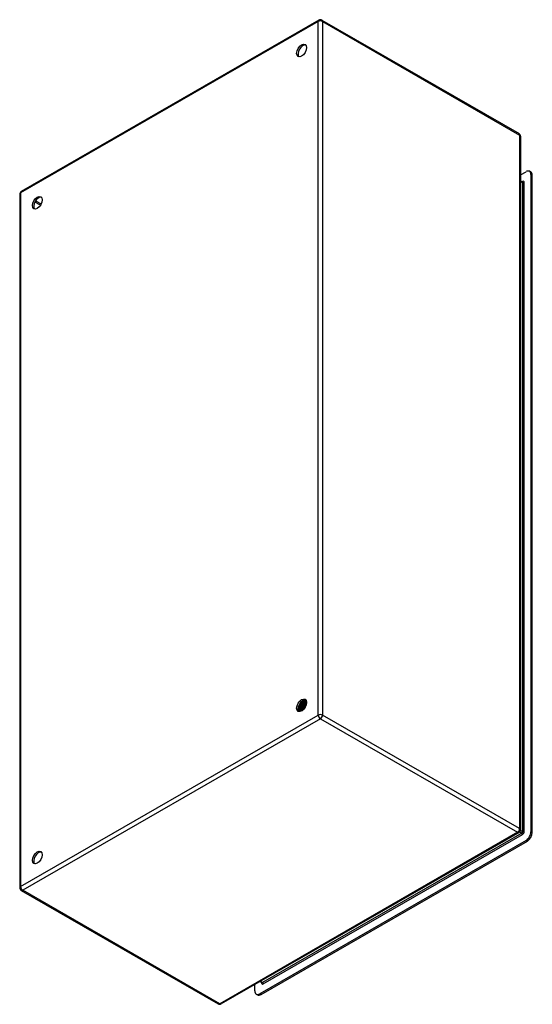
# Model space of a CAD drawing. Header units: inches. Extents: x 77.4 to 91.8, y 22.4 to 50.
import ezdxf

# ---------------------------------------------------------------- set-up
doc = ezdxf.new("R2010")
doc.units = ezdxf.units.IN
doc.header["$MEASUREMENT"] = 0
doc.layers.add('Visible Edges(ANSI)', color=7, linetype='Continuous', lineweight=25)
doc.layers.add('Visible Tangent Edges(ANSI)', color=7, linetype='Continuous', lineweight=25)

msp = doc.modelspace()

# ---------------------------------------------------------------- linework, layer by layer
at = {"layer": 'Visible Edges(ANSI)'}
for p, q in [((85.79, 49.999), (77.424, 45.181)), ((85.874, 49.999), (91.412, 46.81)), ((91.454, 46.737), (91.454, 27.253)), ((91.454, 45.652), (91.609, 45.741)), ((91.745, 45.729), (91.707, 45.751)), ((91.748, 45.66), (91.748, 27.198)), ((91.786, 27.176), (91.786, 45.639)), ((91.454, 45.484), (91.507, 45.454)), ((77.382, 45.108), (77.382, 25.624)), ((85.246, 30.748), (85.243, 30.749)), ((85.259, 30.776), (85.262, 30.775)), ((85.283, 30.732), (85.28, 30.734)), ((85.296, 30.761), (85.299, 30.759)), ((85.321, 30.717), (85.318, 30.718)), ((85.324, 30.877), (85.323, 30.877)), ((85.325, 30.86), (85.325, 30.842)), ((85.333, 30.745), (85.336, 30.744)), ((85.35, 30.885), (85.353, 30.884)), ((85.358, 30.701), (85.355, 30.702)), ((85.359, 30.861), (85.356, 30.862)), ((85.36, 30.84), (85.36, 30.822)), ((85.37, 30.73), (85.373, 30.729)), ((85.383, 30.869), (85.386, 30.867)), ((85.393, 30.881), (85.39, 30.882)), ((85.393, 30.845), (85.39, 30.846)), ((85.395, 30.82), (85.395, 30.802)), ((85.407, 30.714), (85.41, 30.713)), ((85.417, 30.852), (85.419, 30.851)), ((85.427, 30.829), (85.424, 30.83)), ((85.428, 30.861), (85.425, 30.862)), ((85.43, 30.8), (85.43, 30.782)), ((85.218, 30.635), (85.215, 30.637)), ((85.22, 30.621), (85.217, 30.623)), ((85.235, 30.677), (85.219, 30.668)), ((85.235, 30.642), (85.238, 30.641)), ((85.255, 30.601), (85.252, 30.603)), ((85.256, 30.616), (85.253, 30.617)), ((85.27, 30.657), (85.254, 30.648)), ((85.273, 30.623), (85.276, 30.622)), ((85.304, 30.637), (85.288, 30.628)), ((85.294, 30.596), (85.291, 30.598)), ((85.311, 30.605), (85.314, 30.603)), ((85.323, 30.605), (85.32, 30.606)), ((85.337, 30.616), (85.323, 30.608)), ((85.335, 30.615), (85.336, 30.615)), ((85.395, 30.686), (85.393, 30.686)), ((91.412, 27.18), (83.046, 22.362)), ((91.609, 26.957), (84.126, 22.648)), ((84.163, 22.626), (91.646, 26.935)), ((77.424, 25.552), (82.962, 22.362)), ((84.134, 22.989), (84.184, 22.96)), ((83.987, 22.728), (83.987, 22.904)), ((84.065, 22.616), (84.028, 22.638))]:
    msp.add_line(p, q, dxfattribs=at)
at = {"layer": 'Visible Edges(ANSI)', "flags": 128}
for points in [[(91.511, 45.452), (91.51, 45.453), (91.507, 45.454)], [(85.28, 30.734), (85.277, 30.729), (85.275, 30.725), (85.272, 30.721), (85.269, 30.717), (85.266, 30.714), (85.262, 30.71), (85.259, 30.706), (85.256, 30.703), (85.253, 30.699), (85.25, 30.696), (85.246, 30.693), (85.243, 30.69), (85.24, 30.687), (85.236, 30.684), (85.233, 30.681), (85.229, 30.679), (85.226, 30.676), (85.222, 30.674), (85.219, 30.672), (85.216, 30.67), (85.212, 30.668), (85.209, 30.666), (85.205, 30.664), (85.202, 30.663)], [(85.202, 30.66), (85.205, 30.661), (85.209, 30.663), (85.212, 30.665), (85.216, 30.667), (85.219, 30.669), (85.223, 30.671), (85.227, 30.673), (85.23, 30.676), (85.234, 30.678), (85.237, 30.681), (85.241, 30.684), (85.244, 30.687), (85.248, 30.69), (85.251, 30.693), (85.255, 30.697), (85.258, 30.7), (85.261, 30.704), (85.265, 30.708), (85.268, 30.712), (85.271, 30.716), (85.274, 30.72), (85.277, 30.724), (85.28, 30.728), (85.283, 30.732)], [(85.208, 30.703), (85.21, 30.704), (85.212, 30.706), (85.214, 30.707), (85.216, 30.709), (85.218, 30.71), (85.22, 30.712), (85.222, 30.714), (85.224, 30.716), (85.226, 30.717), (85.228, 30.719), (85.23, 30.721), (85.232, 30.723), (85.233, 30.725), (85.235, 30.727), (85.237, 30.729), (85.239, 30.731), (85.241, 30.733), (85.243, 30.735), (85.244, 30.738), (85.246, 30.74), (85.248, 30.742), (85.25, 30.745), (85.251, 30.747), (85.253, 30.749)], [(85.209, 30.707), (85.211, 30.708), (85.213, 30.71), (85.214, 30.711), (85.216, 30.713), (85.217, 30.714), (85.219, 30.716), (85.221, 30.717), (85.222, 30.719), (85.224, 30.721), (85.225, 30.722), (85.227, 30.724), (85.228, 30.726), (85.23, 30.728), (85.231, 30.729), (85.233, 30.731), (85.234, 30.733), (85.236, 30.735), (85.237, 30.737), (85.239, 30.738), (85.24, 30.74), (85.242, 30.742), (85.243, 30.744), (85.244, 30.746), (85.246, 30.748)], [(85.243, 30.749), (85.241, 30.748), (85.24, 30.746), (85.239, 30.744), (85.238, 30.743), (85.236, 30.741), (85.235, 30.739), (85.234, 30.738), (85.233, 30.736), (85.231, 30.734), (85.23, 30.733), (85.229, 30.731), (85.227, 30.73), (85.226, 30.728), (85.225, 30.726), (85.223, 30.725), (85.222, 30.723), (85.221, 30.722), (85.219, 30.721), (85.218, 30.719), (85.216, 30.718), (85.215, 30.716), (85.214, 30.715), (85.212, 30.714), (85.211, 30.712)], [(85.243, 30.749), (85.242, 30.75), (85.241, 30.75), (85.241, 30.751), (85.24, 30.751), (85.24, 30.751), (85.239, 30.752), (85.238, 30.752), (85.238, 30.752), (85.237, 30.753), (85.237, 30.753), (85.236, 30.753), (85.235, 30.754), (85.235, 30.754), (85.234, 30.755), (85.233, 30.755), (85.233, 30.755), (85.232, 30.756), (85.232, 30.756), (85.231, 30.756), (85.23, 30.757), (85.23, 30.757), (85.229, 30.758), (85.229, 30.758), (85.228, 30.758)], [(85.395, 30.686), (85.388, 30.689), (85.381, 30.693), (85.375, 30.696), (85.368, 30.699), (85.361, 30.702), (85.354, 30.705), (85.347, 30.708), (85.34, 30.711), (85.333, 30.714), (85.326, 30.717), (85.319, 30.72), (85.312, 30.723), (85.305, 30.726), (85.298, 30.729), (85.291, 30.732), (85.284, 30.735), (85.277, 30.738), (85.271, 30.742), (85.264, 30.745), (85.257, 30.748), (85.25, 30.751), (85.243, 30.754), (85.236, 30.757), (85.229, 30.76)], [(85.235, 30.678), (85.237, 30.679), (85.24, 30.681), (85.242, 30.682), (85.245, 30.684), (85.247, 30.686), (85.249, 30.687), (85.252, 30.689), (85.254, 30.691), (85.257, 30.694), (85.259, 30.696), (85.261, 30.698), (85.264, 30.7), (85.266, 30.703), (85.268, 30.705), (85.271, 30.708), (85.273, 30.71), (85.275, 30.713), (85.277, 30.715), (85.28, 30.718), (85.282, 30.721), (85.284, 30.724), (85.286, 30.727), (85.288, 30.73), (85.29, 30.733)], [(85.318, 30.718), (85.315, 30.713), (85.312, 30.709), (85.309, 30.705), (85.306, 30.7), (85.302, 30.696), (85.299, 30.692), (85.296, 30.688), (85.293, 30.684), (85.289, 30.681), (85.286, 30.677), (85.282, 30.674), (85.279, 30.67), (85.275, 30.667), (85.271, 30.664), (85.268, 30.661), (85.264, 30.659), (85.26, 30.656), (85.257, 30.653), (85.253, 30.651), (85.25, 30.649), (85.246, 30.647), (85.242, 30.645), (85.239, 30.644), (85.235, 30.642)], [(85.238, 30.641), (85.242, 30.642), (85.245, 30.644), (85.249, 30.646), (85.253, 30.648), (85.256, 30.65), (85.26, 30.652), (85.264, 30.655), (85.267, 30.657), (85.271, 30.66), (85.274, 30.663), (85.278, 30.666), (85.282, 30.669), (85.285, 30.672), (85.289, 30.676), (85.292, 30.679), (85.296, 30.683), (85.299, 30.687), (85.302, 30.691), (85.306, 30.695), (85.309, 30.699), (85.312, 30.703), (85.315, 30.708), (85.318, 30.712), (85.321, 30.717)], [(85.242, 30.786), (85.243, 30.785), (85.244, 30.785), (85.244, 30.785), (85.245, 30.784), (85.246, 30.784), (85.247, 30.783), (85.247, 30.783), (85.248, 30.783), (85.249, 30.782), (85.249, 30.782), (85.25, 30.781), (85.251, 30.781), (85.251, 30.781), (85.252, 30.78), (85.253, 30.78), (85.253, 30.779), (85.254, 30.779), (85.255, 30.779), (85.255, 30.778), (85.256, 30.778), (85.257, 30.777), (85.258, 30.777), (85.258, 30.777), (85.259, 30.776)], [(85.253, 30.749), (85.253, 30.749), (85.252, 30.749), (85.252, 30.749), (85.252, 30.749), (85.251, 30.749), (85.251, 30.749), (85.251, 30.749), (85.251, 30.749), (85.25, 30.749), (85.25, 30.749), (85.25, 30.749), (85.249, 30.749), (85.249, 30.749), (85.249, 30.749), (85.248, 30.749), (85.248, 30.749), (85.248, 30.749), (85.248, 30.749), (85.247, 30.748), (85.247, 30.748), (85.247, 30.748), (85.246, 30.748), (85.246, 30.748), (85.246, 30.748)], [(85.28, 30.734), (85.279, 30.734), (85.278, 30.735), (85.277, 30.736), (85.276, 30.736), (85.275, 30.737), (85.273, 30.737), (85.272, 30.738), (85.271, 30.739), (85.27, 30.739), (85.269, 30.74), (85.268, 30.741), (85.267, 30.741), (85.265, 30.742), (85.264, 30.743), (85.263, 30.743), (85.262, 30.744), (85.261, 30.745), (85.26, 30.745), (85.259, 30.746), (85.257, 30.747), (85.256, 30.747), (85.255, 30.748), (85.254, 30.749), (85.253, 30.749)], [(85.283, 30.841), (85.282, 30.839), (85.282, 30.836), (85.281, 30.833), (85.28, 30.83), (85.28, 30.828), (85.279, 30.825), (85.278, 30.822), (85.277, 30.819), (85.276, 30.817), (85.275, 30.814), (85.274, 30.811), (85.273, 30.808), (85.272, 30.806), (85.271, 30.803), (85.27, 30.8), (85.269, 30.797), (85.268, 30.795), (85.267, 30.792), (85.265, 30.789), (85.264, 30.787), (85.263, 30.784), (85.262, 30.781), (85.26, 30.779), (85.259, 30.776)], [(85.262, 30.775), (85.263, 30.778), (85.265, 30.781), (85.266, 30.783), (85.268, 30.786), (85.269, 30.789), (85.27, 30.792), (85.272, 30.795), (85.273, 30.798), (85.274, 30.801), (85.275, 30.804), (85.276, 30.807), (85.277, 30.81), (85.278, 30.813), (85.279, 30.816), (85.28, 30.819), (85.281, 30.822), (85.282, 30.825), (85.283, 30.828), (85.284, 30.831), (85.285, 30.834), (85.285, 30.837), (85.286, 30.84), (85.286, 30.843), (85.287, 30.846)], [(85.262, 30.775), (85.262, 30.775), (85.262, 30.775), (85.263, 30.775), (85.263, 30.775), (85.263, 30.775), (85.264, 30.775), (85.264, 30.775), (85.264, 30.775), (85.264, 30.775), (85.265, 30.775), (85.265, 30.776), (85.265, 30.776), (85.266, 30.776), (85.266, 30.776), (85.266, 30.776), (85.266, 30.776), (85.267, 30.776), (85.267, 30.776), (85.267, 30.776), (85.268, 30.776), (85.268, 30.776), (85.268, 30.776), (85.268, 30.776), (85.269, 30.776)], [(85.269, 30.776), (85.27, 30.779), (85.271, 30.782), (85.273, 30.785), (85.274, 30.788), (85.275, 30.791), (85.277, 30.794), (85.278, 30.797), (85.279, 30.8), (85.28, 30.803), (85.281, 30.806), (85.282, 30.809), (85.283, 30.812), (85.284, 30.815), (85.285, 30.818), (85.285, 30.822), (85.286, 30.825), (85.287, 30.828), (85.287, 30.831), (85.288, 30.834), (85.288, 30.837), (85.289, 30.84), (85.289, 30.843), (85.289, 30.846), (85.29, 30.849)], [(85.269, 30.776), (85.27, 30.776), (85.271, 30.775), (85.272, 30.774), (85.273, 30.774), (85.274, 30.773), (85.275, 30.772), (85.277, 30.772), (85.278, 30.771), (85.279, 30.77), (85.28, 30.77), (85.281, 30.769), (85.282, 30.768), (85.283, 30.768), (85.285, 30.767), (85.286, 30.766), (85.287, 30.766), (85.288, 30.765), (85.289, 30.764), (85.29, 30.764), (85.291, 30.763), (85.293, 30.763), (85.294, 30.762), (85.295, 30.761), (85.296, 30.761)], [(85.27, 30.657), (85.272, 30.659), (85.275, 30.661), (85.277, 30.662), (85.28, 30.664), (85.282, 30.666), (85.285, 30.668), (85.287, 30.67), (85.29, 30.672), (85.293, 30.674), (85.295, 30.677), (85.298, 30.679), (85.3, 30.682), (85.302, 30.684), (85.305, 30.687), (85.307, 30.689), (85.31, 30.692), (85.312, 30.695), (85.314, 30.698), (85.316, 30.701), (85.319, 30.704), (85.321, 30.707), (85.323, 30.71), (85.325, 30.713), (85.327, 30.716)], [(85.355, 30.702), (85.353, 30.698), (85.35, 30.693), (85.347, 30.689), (85.343, 30.684), (85.34, 30.68), (85.337, 30.676), (85.334, 30.672), (85.33, 30.668), (85.327, 30.664), (85.324, 30.66), (85.32, 30.657), (85.317, 30.653), (85.313, 30.65), (85.31, 30.647), (85.306, 30.644), (85.302, 30.641), (85.299, 30.638), (85.295, 30.636), (85.291, 30.633), (85.288, 30.631), (85.284, 30.629), (85.28, 30.627), (85.277, 30.625), (85.273, 30.623)], [(85.29, 30.733), (85.29, 30.733), (85.29, 30.733), (85.289, 30.733), (85.289, 30.733), (85.289, 30.733), (85.288, 30.733), (85.288, 30.733), (85.288, 30.733), (85.288, 30.733), (85.287, 30.733), (85.287, 30.733), (85.287, 30.733), (85.286, 30.733), (85.286, 30.733), (85.286, 30.733), (85.286, 30.733), (85.285, 30.733), (85.285, 30.733), (85.285, 30.732), (85.285, 30.732), (85.284, 30.732), (85.284, 30.732), (85.284, 30.732), (85.283, 30.732)], [(85.318, 30.718), (85.317, 30.718), (85.316, 30.719), (85.314, 30.72), (85.313, 30.72), (85.312, 30.721), (85.311, 30.722), (85.31, 30.722), (85.309, 30.723), (85.307, 30.723), (85.306, 30.724), (85.305, 30.725), (85.304, 30.725), (85.303, 30.726), (85.302, 30.726), (85.3, 30.727), (85.299, 30.728), (85.298, 30.728), (85.297, 30.729), (85.296, 30.73), (85.295, 30.73), (85.294, 30.731), (85.292, 30.732), (85.291, 30.732), (85.29, 30.733)], [(85.322, 30.876), (85.322, 30.872), (85.322, 30.867), (85.322, 30.863), (85.322, 30.858), (85.322, 30.854), (85.322, 30.849), (85.321, 30.844), (85.321, 30.839), (85.32, 30.835), (85.319, 30.83), (85.319, 30.825), (85.317, 30.82), (85.316, 30.815), (85.315, 30.81), (85.314, 30.805), (85.312, 30.8), (85.31, 30.795), (85.309, 30.79), (85.307, 30.785), (85.305, 30.78), (85.303, 30.775), (85.301, 30.77), (85.298, 30.765), (85.296, 30.761)], [(85.299, 30.759), (85.301, 30.764), (85.304, 30.769), (85.306, 30.774), (85.308, 30.779), (85.31, 30.784), (85.312, 30.789), (85.314, 30.794), (85.315, 30.799), (85.317, 30.804), (85.318, 30.81), (85.319, 30.815), (85.321, 30.82), (85.322, 30.825), (85.323, 30.83), (85.323, 30.835), (85.324, 30.84), (85.324, 30.845), (85.325, 30.849), (85.325, 30.854), (85.325, 30.859), (85.325, 30.864), (85.325, 30.868), (85.325, 30.873), (85.324, 30.877)], [(85.299, 30.759), (85.299, 30.759), (85.3, 30.759), (85.3, 30.759), (85.3, 30.76), (85.3, 30.76), (85.301, 30.76), (85.301, 30.76), (85.301, 30.76), (85.301, 30.76), (85.302, 30.76), (85.302, 30.76), (85.302, 30.76), (85.302, 30.76), (85.303, 30.76), (85.303, 30.76), (85.303, 30.76), (85.304, 30.76), (85.304, 30.76), (85.304, 30.76), (85.304, 30.76), (85.305, 30.76), (85.305, 30.76), (85.305, 30.76), (85.305, 30.76)], [(85.305, 30.76), (85.307, 30.763), (85.308, 30.767), (85.31, 30.77), (85.311, 30.774), (85.313, 30.777), (85.314, 30.781), (85.315, 30.784), (85.316, 30.788), (85.317, 30.791), (85.318, 30.794), (85.319, 30.798), (85.32, 30.801), (85.321, 30.805), (85.322, 30.808), (85.322, 30.812), (85.323, 30.815), (85.323, 30.819), (85.324, 30.822), (85.324, 30.825), (85.325, 30.829), (85.325, 30.832), (85.325, 30.835), (85.325, 30.839), (85.325, 30.842)], [(85.305, 30.76), (85.306, 30.759), (85.308, 30.759), (85.309, 30.758), (85.31, 30.758), (85.311, 30.757), (85.312, 30.756), (85.313, 30.756), (85.315, 30.755), (85.316, 30.754), (85.317, 30.754), (85.318, 30.753), (85.319, 30.753), (85.32, 30.752), (85.321, 30.751), (85.323, 30.751), (85.324, 30.75), (85.325, 30.749), (85.326, 30.749), (85.327, 30.748), (85.328, 30.748), (85.33, 30.747), (85.331, 30.746), (85.332, 30.746), (85.333, 30.745)], [(85.327, 30.716), (85.327, 30.716), (85.327, 30.716), (85.326, 30.716), (85.326, 30.716), (85.326, 30.716), (85.326, 30.716), (85.325, 30.716), (85.325, 30.717), (85.325, 30.717), (85.325, 30.717), (85.324, 30.717), (85.324, 30.717), (85.324, 30.717), (85.324, 30.717), (85.323, 30.717), (85.323, 30.717), (85.323, 30.717), (85.323, 30.717), (85.322, 30.717), (85.322, 30.717), (85.322, 30.717), (85.321, 30.717), (85.321, 30.717), (85.321, 30.717)], [(85.353, 30.862), (85.352, 30.862), (85.351, 30.863), (85.349, 30.864), (85.348, 30.864), (85.347, 30.865), (85.346, 30.865), (85.345, 30.866), (85.343, 30.867), (85.342, 30.867), (85.341, 30.868), (85.34, 30.869), (85.339, 30.869), (85.337, 30.87), (85.336, 30.87), (85.335, 30.871), (85.334, 30.872), (85.333, 30.872), (85.331, 30.873), (85.33, 30.873), (85.329, 30.874), (85.328, 30.875), (85.327, 30.875), (85.325, 30.876), (85.324, 30.876)], [(85.356, 30.862), (85.354, 30.862), (85.353, 30.862), (85.352, 30.862), (85.351, 30.861), (85.349, 30.861), (85.348, 30.861), (85.347, 30.861), (85.346, 30.861), (85.344, 30.86), (85.343, 30.86), (85.342, 30.86), (85.34, 30.86), (85.339, 30.859), (85.338, 30.859), (85.337, 30.859), (85.335, 30.859), (85.334, 30.859), (85.333, 30.858), (85.332, 30.858), (85.33, 30.858), (85.329, 30.858), (85.328, 30.857), (85.326, 30.857), (85.325, 30.857)], [(85.355, 30.702), (85.354, 30.703), (85.353, 30.703), (85.352, 30.704), (85.351, 30.704), (85.349, 30.705), (85.348, 30.706), (85.347, 30.706), (85.346, 30.707), (85.345, 30.707), (85.344, 30.708), (85.342, 30.709), (85.341, 30.709), (85.34, 30.71), (85.339, 30.71), (85.338, 30.711), (85.337, 30.712), (85.335, 30.712), (85.334, 30.713), (85.333, 30.713), (85.332, 30.714), (85.331, 30.715), (85.33, 30.715), (85.328, 30.716), (85.327, 30.716)], [(85.33, 30.882), (85.331, 30.882), (85.332, 30.882), (85.333, 30.882), (85.333, 30.883), (85.334, 30.883), (85.335, 30.883), (85.336, 30.883), (85.337, 30.883), (85.338, 30.883), (85.338, 30.883), (85.339, 30.884), (85.34, 30.884), (85.341, 30.884), (85.342, 30.884), (85.343, 30.884), (85.343, 30.884), (85.344, 30.884), (85.345, 30.884), (85.346, 30.885), (85.347, 30.885), (85.347, 30.885), (85.348, 30.885), (85.349, 30.885), (85.35, 30.885)], [(85.356, 30.862), (85.356, 30.858), (85.357, 30.854), (85.357, 30.849), (85.357, 30.844), (85.357, 30.84), (85.357, 30.835), (85.357, 30.83), (85.356, 30.825), (85.356, 30.821), (85.355, 30.816), (85.354, 30.811), (85.354, 30.806), (85.352, 30.801), (85.351, 30.796), (85.35, 30.79), (85.349, 30.785), (85.347, 30.78), (85.345, 30.775), (85.344, 30.77), (85.342, 30.765), (85.34, 30.76), (85.338, 30.755), (85.335, 30.75), (85.333, 30.745)], [(85.336, 30.744), (85.338, 30.749), (85.341, 30.754), (85.343, 30.759), (85.345, 30.764), (85.347, 30.769), (85.348, 30.774), (85.35, 30.779), (85.352, 30.784), (85.353, 30.789), (85.354, 30.794), (85.355, 30.799), (85.356, 30.804), (85.357, 30.809), (85.358, 30.814), (85.359, 30.819), (85.359, 30.824), (85.36, 30.829), (85.36, 30.834), (85.36, 30.839), (85.36, 30.843), (85.36, 30.848), (85.359, 30.852), (85.359, 30.857), (85.359, 30.861)], [(85.336, 30.744), (85.336, 30.744), (85.337, 30.744), (85.337, 30.744), (85.337, 30.744), (85.337, 30.744), (85.338, 30.744), (85.338, 30.744), (85.338, 30.744), (85.338, 30.744), (85.339, 30.744), (85.339, 30.744), (85.339, 30.744), (85.339, 30.744), (85.34, 30.744), (85.34, 30.744), (85.34, 30.744), (85.34, 30.744), (85.341, 30.744), (85.341, 30.744), (85.341, 30.744), (85.341, 30.744), (85.341, 30.744), (85.342, 30.744), (85.342, 30.744)], [(85.342, 30.744), (85.343, 30.747), (85.345, 30.75), (85.346, 30.754), (85.347, 30.757), (85.348, 30.76), (85.35, 30.764), (85.351, 30.767), (85.352, 30.77), (85.353, 30.774), (85.354, 30.777), (85.355, 30.78), (85.355, 30.783), (85.356, 30.787), (85.357, 30.79), (85.357, 30.793), (85.358, 30.797), (85.358, 30.8), (85.359, 30.803), (85.359, 30.806), (85.359, 30.809), (85.36, 30.812), (85.36, 30.816), (85.36, 30.819), (85.36, 30.822)], [(85.342, 30.744), (85.343, 30.743), (85.344, 30.743), (85.345, 30.742), (85.347, 30.742), (85.348, 30.741), (85.349, 30.74), (85.35, 30.74), (85.351, 30.739), (85.352, 30.739), (85.354, 30.738), (85.355, 30.737), (85.356, 30.737), (85.357, 30.736), (85.358, 30.736), (85.359, 30.735), (85.361, 30.734), (85.362, 30.734), (85.363, 30.733), (85.364, 30.733), (85.365, 30.732), (85.367, 30.732), (85.368, 30.731), (85.369, 30.73), (85.37, 30.73)], [(85.347, 30.892), (85.347, 30.892), (85.347, 30.891), (85.348, 30.891), (85.348, 30.891), (85.348, 30.891), (85.348, 30.89), (85.348, 30.89), (85.348, 30.89), (85.348, 30.89), (85.348, 30.889), (85.349, 30.889), (85.349, 30.889), (85.349, 30.888), (85.349, 30.888), (85.349, 30.888), (85.349, 30.888), (85.349, 30.887), (85.349, 30.887), (85.349, 30.887), (85.35, 30.886), (85.35, 30.886), (85.35, 30.886), (85.35, 30.886), (85.35, 30.885)], [(85.353, 30.884), (85.353, 30.884), (85.352, 30.885), (85.352, 30.885), (85.352, 30.886), (85.352, 30.886), (85.352, 30.886), (85.352, 30.887), (85.351, 30.887), (85.351, 30.887), (85.351, 30.888), (85.351, 30.888), (85.351, 30.888), (85.351, 30.889), (85.35, 30.889), (85.35, 30.89), (85.35, 30.89), (85.35, 30.89), (85.35, 30.891), (85.35, 30.891), (85.349, 30.891), (85.349, 30.892), (85.349, 30.892), (85.349, 30.892), (85.349, 30.893)], [(85.353, 30.884), (85.353, 30.883), (85.353, 30.882), (85.353, 30.881), (85.353, 30.881), (85.353, 30.88), (85.353, 30.879), (85.353, 30.878), (85.353, 30.877), (85.353, 30.876), (85.353, 30.875), (85.352, 30.874), (85.352, 30.874), (85.352, 30.873), (85.352, 30.872), (85.352, 30.871), (85.352, 30.87), (85.352, 30.869), (85.352, 30.868), (85.352, 30.868), (85.352, 30.867), (85.352, 30.866), (85.352, 30.865), (85.352, 30.864), (85.352, 30.863)], [(85.352, 30.863), (85.354, 30.863), (85.355, 30.864), (85.356, 30.864), (85.357, 30.864), (85.359, 30.864), (85.36, 30.864), (85.361, 30.865), (85.363, 30.865), (85.364, 30.865), (85.365, 30.865), (85.367, 30.866), (85.368, 30.866), (85.369, 30.866), (85.37, 30.866), (85.372, 30.867), (85.373, 30.867), (85.374, 30.867), (85.376, 30.867), (85.377, 30.867), (85.378, 30.868), (85.38, 30.868), (85.381, 30.868), (85.382, 30.868), (85.383, 30.869)], [(85.385, 30.845), (85.384, 30.846), (85.383, 30.846), (85.382, 30.847), (85.381, 30.848), (85.38, 30.848), (85.378, 30.849), (85.377, 30.849), (85.376, 30.85), (85.375, 30.85), (85.374, 30.851), (85.373, 30.851), (85.372, 30.852), (85.371, 30.853), (85.37, 30.853), (85.369, 30.854), (85.368, 30.854), (85.366, 30.855), (85.365, 30.855), (85.364, 30.856), (85.363, 30.857), (85.362, 30.857), (85.361, 30.858), (85.36, 30.858), (85.359, 30.859)], [(85.39, 30.846), (85.389, 30.846), (85.387, 30.846), (85.386, 30.846), (85.385, 30.845), (85.384, 30.845), (85.382, 30.845), (85.381, 30.845), (85.38, 30.844), (85.379, 30.844), (85.377, 30.844), (85.376, 30.844), (85.375, 30.843), (85.374, 30.843), (85.372, 30.843), (85.371, 30.843), (85.37, 30.842), (85.369, 30.842), (85.367, 30.842), (85.366, 30.842), (85.365, 30.842), (85.364, 30.841), (85.362, 30.841), (85.361, 30.841), (85.36, 30.841)], [(85.386, 30.867), (85.385, 30.869), (85.385, 30.871), (85.384, 30.872), (85.383, 30.874), (85.382, 30.875), (85.381, 30.877), (85.38, 30.878), (85.38, 30.88), (85.379, 30.881), (85.378, 30.883), (85.377, 30.884), (85.376, 30.885), (85.375, 30.886), (85.373, 30.888), (85.372, 30.889), (85.371, 30.89), (85.37, 30.891), (85.369, 30.892), (85.368, 30.894), (85.367, 30.895), (85.365, 30.896), (85.364, 30.897), (85.363, 30.897), (85.361, 30.898)], [(85.361, 30.898), (85.362, 30.897), (85.363, 30.896), (85.365, 30.895), (85.366, 30.894), (85.367, 30.893), (85.368, 30.892), (85.369, 30.891), (85.37, 30.89), (85.371, 30.889), (85.372, 30.888), (85.373, 30.887), (85.374, 30.885), (85.375, 30.884), (85.376, 30.883), (85.377, 30.882), (85.377, 30.88), (85.378, 30.879), (85.379, 30.878), (85.38, 30.876), (85.381, 30.875), (85.381, 30.873), (85.382, 30.872), (85.383, 30.87), (85.383, 30.869)], [(85.39, 30.846), (85.391, 30.842), (85.391, 30.838), (85.392, 30.833), (85.392, 30.829), (85.392, 30.824), (85.392, 30.819), (85.392, 30.815), (85.392, 30.81), (85.391, 30.805), (85.391, 30.8), (85.39, 30.795), (85.389, 30.79), (85.388, 30.785), (85.387, 30.78), (85.386, 30.775), (85.385, 30.77), (85.383, 30.765), (85.382, 30.76), (85.38, 30.755), (85.378, 30.75), (85.376, 30.745), (85.374, 30.74), (85.372, 30.735), (85.37, 30.73)], [(85.372, 30.889), (85.375, 30.888), (85.377, 30.888), (85.38, 30.887), (85.382, 30.886), (85.384, 30.885), (85.386, 30.884), (85.388, 30.883), (85.391, 30.882), (85.393, 30.881), (85.395, 30.879), (85.397, 30.878), (85.398, 30.876), (85.4, 30.875), (85.402, 30.873), (85.404, 30.871), (85.405, 30.869), (85.407, 30.867), (85.409, 30.865), (85.41, 30.863), (85.412, 30.861), (85.413, 30.859), (85.414, 30.857), (85.416, 30.854), (85.417, 30.852)], [(85.373, 30.729), (85.375, 30.733), (85.377, 30.738), (85.379, 30.744), (85.381, 30.749), (85.383, 30.754), (85.385, 30.759), (85.386, 30.764), (85.388, 30.769), (85.389, 30.774), (85.39, 30.779), (85.391, 30.784), (85.392, 30.789), (85.393, 30.794), (85.393, 30.799), (85.394, 30.804), (85.394, 30.809), (85.395, 30.813), (85.395, 30.818), (85.395, 30.823), (85.395, 30.827), (85.394, 30.832), (85.394, 30.836), (85.393, 30.841), (85.393, 30.845)], [(85.373, 30.729), (85.373, 30.729), (85.374, 30.729), (85.374, 30.728), (85.374, 30.728), (85.374, 30.728), (85.374, 30.728), (85.375, 30.728), (85.375, 30.728), (85.375, 30.728), (85.375, 30.728), (85.376, 30.728), (85.376, 30.728), (85.376, 30.728), (85.376, 30.728), (85.377, 30.728), (85.377, 30.728), (85.377, 30.728), (85.377, 30.728), (85.377, 30.728), (85.378, 30.728), (85.378, 30.728), (85.378, 30.728), (85.378, 30.728), (85.379, 30.728)], [(85.378, 30.728), (85.38, 30.731), (85.381, 30.734), (85.382, 30.737), (85.383, 30.74), (85.384, 30.744), (85.385, 30.747), (85.386, 30.75), (85.387, 30.753), (85.388, 30.756), (85.389, 30.759), (85.39, 30.762), (85.391, 30.765), (85.391, 30.769), (85.392, 30.772), (85.392, 30.775), (85.393, 30.778), (85.393, 30.781), (85.394, 30.784), (85.394, 30.787), (85.394, 30.79), (85.394, 30.793), (85.395, 30.796), (85.395, 30.799), (85.395, 30.802)], [(85.379, 30.728), (85.38, 30.727), (85.381, 30.727), (85.382, 30.726), (85.383, 30.726), (85.384, 30.725), (85.386, 30.725), (85.387, 30.724), (85.388, 30.723), (85.389, 30.723), (85.39, 30.722), (85.392, 30.722), (85.393, 30.721), (85.394, 30.721), (85.395, 30.72), (85.396, 30.719), (85.397, 30.719), (85.399, 30.718), (85.4, 30.718), (85.401, 30.717), (85.402, 30.717), (85.403, 30.716), (85.405, 30.716), (85.406, 30.715), (85.407, 30.714)], [(85.386, 30.867), (85.386, 30.866), (85.386, 30.866), (85.386, 30.865), (85.386, 30.864), (85.386, 30.863), (85.386, 30.862), (85.386, 30.861), (85.386, 30.86), (85.386, 30.859), (85.386, 30.858), (85.386, 30.858), (85.386, 30.857), (85.386, 30.856), (85.386, 30.855), (85.386, 30.854), (85.386, 30.853), (85.386, 30.852), (85.386, 30.851), (85.386, 30.85), (85.386, 30.85), (85.386, 30.849), (85.386, 30.848), (85.386, 30.847), (85.386, 30.846)], [(85.386, 30.846), (85.387, 30.846), (85.388, 30.846), (85.39, 30.847), (85.391, 30.847), (85.392, 30.847), (85.394, 30.847), (85.395, 30.848), (85.396, 30.848), (85.397, 30.848), (85.399, 30.848), (85.4, 30.849), (85.401, 30.849), (85.403, 30.849), (85.404, 30.849), (85.405, 30.85), (85.406, 30.85), (85.408, 30.85), (85.409, 30.85), (85.41, 30.851), (85.412, 30.851), (85.413, 30.851), (85.414, 30.851), (85.415, 30.852), (85.417, 30.852)], [(85.419, 30.851), (85.419, 30.852), (85.418, 30.854), (85.417, 30.855), (85.416, 30.857), (85.415, 30.858), (85.414, 30.86), (85.413, 30.861), (85.412, 30.863), (85.411, 30.864), (85.41, 30.865), (85.409, 30.867), (85.408, 30.868), (85.407, 30.869), (85.406, 30.871), (85.404, 30.872), (85.403, 30.873), (85.402, 30.874), (85.401, 30.875), (85.399, 30.876), (85.398, 30.877), (85.397, 30.878), (85.396, 30.879), (85.394, 30.88), (85.393, 30.881)], [(85.417, 30.829), (85.416, 30.829), (85.415, 30.83), (85.414, 30.83), (85.413, 30.831), (85.412, 30.831), (85.411, 30.832), (85.41, 30.832), (85.409, 30.833), (85.408, 30.833), (85.407, 30.834), (85.406, 30.834), (85.405, 30.835), (85.404, 30.835), (85.403, 30.836), (85.402, 30.836), (85.401, 30.837), (85.4, 30.837), (85.399, 30.838), (85.398, 30.838), (85.397, 30.839), (85.396, 30.839), (85.395, 30.84), (85.394, 30.841), (85.393, 30.841)], [(85.424, 30.83), (85.423, 30.83), (85.422, 30.83), (85.42, 30.829), (85.419, 30.829), (85.418, 30.829), (85.417, 30.829), (85.415, 30.828), (85.414, 30.828), (85.413, 30.828), (85.412, 30.828), (85.411, 30.827), (85.409, 30.827), (85.408, 30.827), (85.407, 30.827), (85.406, 30.826), (85.404, 30.826), (85.403, 30.826), (85.402, 30.826), (85.401, 30.825), (85.4, 30.825), (85.398, 30.825), (85.397, 30.825), (85.396, 30.824), (85.395, 30.824)], [(85.407, 30.869), (85.409, 30.868), (85.41, 30.868), (85.412, 30.868), (85.413, 30.867), (85.415, 30.867), (85.416, 30.866), (85.417, 30.866), (85.419, 30.865), (85.42, 30.865), (85.421, 30.864), (85.423, 30.863), (85.424, 30.862), (85.425, 30.862), (85.427, 30.861), (85.428, 30.86), (85.429, 30.859), (85.43, 30.858), (85.432, 30.858), (85.433, 30.857), (85.434, 30.856), (85.435, 30.855), (85.436, 30.854), (85.437, 30.853), (85.438, 30.851)], [(85.424, 30.83), (85.425, 30.826), (85.425, 30.822), (85.426, 30.817), (85.426, 30.813), (85.427, 30.808), (85.427, 30.804), (85.427, 30.799), (85.427, 30.794), (85.426, 30.79), (85.426, 30.785), (85.425, 30.78), (85.425, 30.775), (85.424, 30.77), (85.423, 30.765), (85.422, 30.76), (85.421, 30.755), (85.419, 30.75), (85.418, 30.745), (85.416, 30.74), (85.415, 30.735), (85.413, 30.729), (85.411, 30.724), (85.409, 30.719), (85.407, 30.714)], [(85.41, 30.714), (85.412, 30.719), (85.414, 30.724), (85.416, 30.729), (85.418, 30.734), (85.42, 30.739), (85.421, 30.744), (85.422, 30.749), (85.424, 30.754), (85.425, 30.759), (85.426, 30.764), (85.427, 30.769), (85.428, 30.774), (85.428, 30.779), (85.429, 30.784), (85.429, 30.789), (85.429, 30.793), (85.43, 30.798), (85.43, 30.803), (85.429, 30.807), (85.429, 30.812), (85.429, 30.816), (85.428, 30.82), (85.427, 30.825), (85.427, 30.829)], [(85.419, 30.851), (85.419, 30.85), (85.419, 30.849), (85.419, 30.848), (85.419, 30.847), (85.419, 30.846), (85.419, 30.845), (85.419, 30.844), (85.419, 30.843), (85.419, 30.843), (85.419, 30.842), (85.419, 30.841), (85.419, 30.84), (85.419, 30.839), (85.419, 30.838), (85.419, 30.837), (85.419, 30.836), (85.419, 30.835), (85.419, 30.835), (85.419, 30.834), (85.419, 30.833), (85.419, 30.832), (85.419, 30.831), (85.419, 30.83), (85.419, 30.829)], [(85.425, 30.83), (85.425, 30.83), (85.426, 30.83), (85.427, 30.83), (85.427, 30.83), (85.428, 30.83), (85.429, 30.83), (85.429, 30.831), (85.43, 30.831), (85.43, 30.831), (85.431, 30.831), (85.432, 30.831), (85.432, 30.831), (85.433, 30.831), (85.433, 30.832), (85.434, 30.832), (85.435, 30.832), (85.435, 30.832), (85.436, 30.832), (85.437, 30.832), (85.437, 30.832), (85.438, 30.832), (85.438, 30.833), (85.439, 30.833), (85.44, 30.833)], [(85.438, 30.853), (85.438, 30.853), (85.437, 30.854), (85.437, 30.854), (85.436, 30.854), (85.436, 30.855), (85.436, 30.855), (85.435, 30.855), (85.435, 30.856), (85.434, 30.856), (85.434, 30.856), (85.433, 30.857), (85.433, 30.857), (85.433, 30.857), (85.432, 30.858), (85.432, 30.858), (85.431, 30.858), (85.431, 30.859), (85.43, 30.859), (85.43, 30.859), (85.429, 30.859), (85.429, 30.86), (85.428, 30.86), (85.428, 30.86), (85.428, 30.861)], [(85.439, 30.817), (85.439, 30.817), (85.438, 30.818), (85.438, 30.818), (85.437, 30.818), (85.437, 30.818), (85.436, 30.819), (85.436, 30.819), (85.435, 30.819), (85.435, 30.819), (85.435, 30.82), (85.434, 30.82), (85.434, 30.82), (85.433, 30.82), (85.433, 30.821), (85.432, 30.821), (85.432, 30.821), (85.431, 30.821), (85.431, 30.822), (85.43, 30.822), (85.43, 30.822), (85.429, 30.822), (85.429, 30.823), (85.428, 30.823), (85.428, 30.823)], [(85.428, 30.757), (85.428, 30.758), (85.428, 30.759), (85.428, 30.76), (85.428, 30.761), (85.428, 30.762), (85.428, 30.763), (85.429, 30.764), (85.429, 30.765), (85.429, 30.766), (85.429, 30.768), (85.429, 30.769), (85.429, 30.77), (85.429, 30.771), (85.429, 30.772), (85.429, 30.773), (85.429, 30.774), (85.429, 30.775), (85.429, 30.776), (85.429, 30.777), (85.43, 30.778), (85.43, 30.779), (85.43, 30.78), (85.43, 30.781), (85.43, 30.782)], [(85.439, 30.81), (85.438, 30.81), (85.438, 30.809), (85.438, 30.809), (85.437, 30.809), (85.437, 30.809), (85.436, 30.809), (85.436, 30.809), (85.436, 30.809), (85.435, 30.809), (85.435, 30.809), (85.434, 30.809), (85.434, 30.809), (85.434, 30.808), (85.433, 30.808), (85.433, 30.808), (85.433, 30.808), (85.432, 30.808), (85.432, 30.808), (85.431, 30.808), (85.431, 30.808), (85.431, 30.808), (85.43, 30.808), (85.43, 30.808), (85.429, 30.808)], [(85.215, 30.637), (85.214, 30.637), (85.214, 30.637), (85.213, 30.637), (85.213, 30.637), (85.212, 30.637), (85.212, 30.637), (85.211, 30.637), (85.21, 30.637), (85.21, 30.636), (85.209, 30.636), (85.209, 30.636), (85.208, 30.636), (85.208, 30.636), (85.207, 30.636), (85.207, 30.636), (85.206, 30.636), (85.206, 30.636), (85.205, 30.636), (85.204, 30.636), (85.204, 30.637), (85.203, 30.637), (85.203, 30.637), (85.202, 30.637), (85.202, 30.637)], [(85.202, 30.635), (85.203, 30.635), (85.203, 30.635), (85.204, 30.635), (85.205, 30.635), (85.205, 30.635), (85.206, 30.635), (85.206, 30.635), (85.207, 30.635), (85.208, 30.635), (85.208, 30.635), (85.209, 30.635), (85.21, 30.635), (85.21, 30.635), (85.211, 30.635), (85.212, 30.635), (85.213, 30.635), (85.213, 30.635), (85.214, 30.635), (85.215, 30.635), (85.215, 30.635), (85.216, 30.635), (85.217, 30.635), (85.217, 30.635), (85.218, 30.635)], [(85.253, 30.617), (85.25, 30.617), (85.248, 30.617), (85.245, 30.616), (85.243, 30.616), (85.24, 30.616), (85.238, 30.617), (85.236, 30.617), (85.233, 30.617), (85.231, 30.617), (85.229, 30.618), (85.227, 30.619), (85.225, 30.619), (85.222, 30.62), (85.22, 30.621), (85.218, 30.622), (85.217, 30.623), (85.215, 30.624), (85.213, 30.626), (85.211, 30.627), (85.209, 30.628), (85.208, 30.63), (85.206, 30.632), (85.205, 30.633), (85.203, 30.635)], [(85.215, 30.637), (85.215, 30.638), (85.214, 30.639), (85.214, 30.64), (85.213, 30.641), (85.213, 30.642), (85.212, 30.643), (85.212, 30.644), (85.212, 30.645), (85.211, 30.646), (85.211, 30.647), (85.21, 30.648), (85.21, 30.649), (85.209, 30.65), (85.209, 30.651), (85.209, 30.652), (85.208, 30.653), (85.208, 30.654), (85.207, 30.655), (85.207, 30.656), (85.206, 30.657), (85.206, 30.658), (85.206, 30.659), (85.205, 30.66), (85.205, 30.661)], [(85.23, 30.653), (85.229, 30.653), (85.229, 30.654), (85.228, 30.654), (85.227, 30.655), (85.226, 30.655), (85.225, 30.656), (85.224, 30.656), (85.224, 30.656), (85.223, 30.657), (85.222, 30.657), (85.221, 30.658), (85.22, 30.658), (85.219, 30.659), (85.218, 30.659), (85.218, 30.66), (85.217, 30.66), (85.216, 30.66), (85.215, 30.661), (85.214, 30.661), (85.213, 30.662), (85.213, 30.662), (85.212, 30.663), (85.211, 30.663), (85.21, 30.664)], [(85.234, 30.644), (85.234, 30.643), (85.233, 30.643), (85.232, 30.643), (85.232, 30.642), (85.231, 30.642), (85.23, 30.642), (85.23, 30.641), (85.229, 30.641), (85.228, 30.641), (85.228, 30.64), (85.227, 30.64), (85.226, 30.64), (85.226, 30.639), (85.225, 30.639), (85.224, 30.638), (85.224, 30.638), (85.223, 30.638), (85.222, 30.637), (85.221, 30.637), (85.221, 30.637), (85.22, 30.636), (85.219, 30.636), (85.219, 30.636), (85.218, 30.635)], [(85.22, 30.621), (85.221, 30.62), (85.223, 30.62), (85.224, 30.619), (85.225, 30.618), (85.227, 30.618), (85.228, 30.617), (85.229, 30.617), (85.231, 30.617), (85.232, 30.616), (85.234, 30.616), (85.235, 30.616), (85.237, 30.615), (85.238, 30.615), (85.24, 30.615), (85.241, 30.615), (85.243, 30.615), (85.245, 30.615), (85.246, 30.615), (85.248, 30.615), (85.249, 30.615), (85.251, 30.615), (85.253, 30.615), (85.254, 30.615), (85.256, 30.616)], [(85.223, 30.671), (85.223, 30.669), (85.224, 30.668), (85.224, 30.667), (85.225, 30.666), (85.225, 30.665), (85.226, 30.663), (85.226, 30.662), (85.227, 30.661), (85.227, 30.66), (85.228, 30.659), (85.228, 30.657), (85.229, 30.656), (85.229, 30.655), (85.23, 30.654), (85.23, 30.653), (85.231, 30.652), (85.231, 30.65), (85.232, 30.649), (85.232, 30.648), (85.233, 30.647), (85.233, 30.646), (85.234, 30.644), (85.235, 30.643), (85.235, 30.642)], [(85.291, 30.598), (85.288, 30.597), (85.286, 30.597), (85.283, 30.597), (85.28, 30.596), (85.278, 30.596), (85.275, 30.596), (85.273, 30.596), (85.27, 30.597), (85.268, 30.597), (85.265, 30.598), (85.263, 30.598), (85.261, 30.599), (85.258, 30.6), (85.256, 30.6), (85.254, 30.601), (85.252, 30.603), (85.25, 30.604), (85.248, 30.605), (85.246, 30.607), (85.245, 30.608), (85.243, 30.61), (85.241, 30.611), (85.24, 30.613), (85.238, 30.615)], [(85.253, 30.617), (85.252, 30.618), (85.252, 30.619), (85.252, 30.62), (85.251, 30.621), (85.251, 30.623), (85.25, 30.624), (85.25, 30.625), (85.249, 30.626), (85.249, 30.627), (85.248, 30.628), (85.248, 30.629), (85.247, 30.63), (85.247, 30.631), (85.247, 30.632), (85.246, 30.633), (85.246, 30.634), (85.245, 30.635), (85.245, 30.636), (85.244, 30.637), (85.244, 30.638), (85.243, 30.639), (85.243, 30.64), (85.242, 30.641), (85.242, 30.642)], [(85.269, 30.633), (85.268, 30.633), (85.267, 30.634), (85.266, 30.634), (85.265, 30.635), (85.264, 30.635), (85.263, 30.636), (85.262, 30.636), (85.262, 30.637), (85.261, 30.637), (85.26, 30.637), (85.259, 30.638), (85.258, 30.638), (85.257, 30.639), (85.256, 30.639), (85.255, 30.64), (85.254, 30.64), (85.253, 30.641), (85.252, 30.641), (85.251, 30.642), (85.25, 30.642), (85.249, 30.643), (85.248, 30.643), (85.247, 30.644), (85.247, 30.644)], [(85.255, 30.601), (85.256, 30.6), (85.258, 30.6), (85.259, 30.599), (85.261, 30.598), (85.262, 30.598), (85.264, 30.597), (85.265, 30.597), (85.267, 30.596), (85.268, 30.596), (85.27, 30.596), (85.271, 30.595), (85.273, 30.595), (85.275, 30.595), (85.276, 30.595), (85.278, 30.595), (85.28, 30.595), (85.281, 30.595), (85.283, 30.595), (85.285, 30.595), (85.287, 30.595), (85.289, 30.595), (85.29, 30.596), (85.292, 30.596), (85.294, 30.596)], [(85.273, 30.625), (85.272, 30.624), (85.271, 30.624), (85.271, 30.623), (85.27, 30.623), (85.269, 30.623), (85.269, 30.622), (85.268, 30.622), (85.267, 30.622), (85.266, 30.621), (85.266, 30.621), (85.265, 30.621), (85.264, 30.62), (85.264, 30.62), (85.263, 30.619), (85.262, 30.619), (85.262, 30.619), (85.261, 30.618), (85.26, 30.618), (85.26, 30.618), (85.259, 30.617), (85.258, 30.617), (85.257, 30.616), (85.257, 30.616), (85.256, 30.616)], [(85.26, 30.652), (85.261, 30.651), (85.261, 30.65), (85.262, 30.648), (85.262, 30.647), (85.263, 30.646), (85.263, 30.645), (85.264, 30.644), (85.265, 30.643), (85.265, 30.641), (85.266, 30.64), (85.266, 30.639), (85.267, 30.638), (85.267, 30.637), (85.268, 30.635), (85.268, 30.634), (85.269, 30.633), (85.269, 30.632), (85.27, 30.631), (85.27, 30.629), (85.271, 30.628), (85.272, 30.627), (85.272, 30.626), (85.273, 30.625), (85.273, 30.623)], [(85.287, 30.583), (85.286, 30.583), (85.285, 30.583), (85.285, 30.584), (85.284, 30.584), (85.283, 30.585), (85.283, 30.585), (85.282, 30.586), (85.282, 30.586), (85.281, 30.587), (85.28, 30.587), (85.28, 30.588), (85.279, 30.588), (85.279, 30.589), (85.278, 30.589), (85.278, 30.59), (85.277, 30.59), (85.276, 30.591), (85.276, 30.591), (85.275, 30.592), (85.275, 30.593), (85.274, 30.593), (85.274, 30.594), (85.273, 30.594), (85.273, 30.595)], [(85.276, 30.622), (85.28, 30.624), (85.284, 30.625), (85.287, 30.627), (85.291, 30.63), (85.294, 30.632), (85.298, 30.634), (85.302, 30.637), (85.305, 30.64), (85.309, 30.643), (85.313, 30.646), (85.316, 30.649), (85.32, 30.652), (85.323, 30.656), (85.327, 30.659), (85.33, 30.663), (85.334, 30.667), (85.337, 30.671), (85.34, 30.675), (85.343, 30.679), (85.347, 30.683), (85.35, 30.687), (85.353, 30.692), (85.356, 30.696), (85.358, 30.701)], [(85.291, 30.598), (85.29, 30.599), (85.29, 30.6), (85.289, 30.601), (85.289, 30.602), (85.288, 30.603), (85.288, 30.604), (85.288, 30.605), (85.287, 30.606), (85.287, 30.607), (85.286, 30.608), (85.286, 30.61), (85.285, 30.611), (85.285, 30.612), (85.284, 30.613), (85.284, 30.614), (85.283, 30.615), (85.283, 30.616), (85.282, 30.617), (85.282, 30.618), (85.281, 30.619), (85.281, 30.62), (85.28, 30.621), (85.28, 30.622), (85.279, 30.623)], [(85.308, 30.612), (85.307, 30.613), (85.306, 30.613), (85.305, 30.614), (85.304, 30.615), (85.303, 30.615), (85.302, 30.616), (85.301, 30.616), (85.3, 30.617), (85.299, 30.617), (85.298, 30.618), (85.297, 30.618), (85.295, 30.619), (85.294, 30.619), (85.293, 30.62), (85.292, 30.62), (85.291, 30.621), (85.29, 30.621), (85.289, 30.622), (85.288, 30.623), (85.287, 30.623), (85.286, 30.624), (85.285, 30.624), (85.284, 30.625), (85.283, 30.625)], [(85.311, 30.605), (85.31, 30.605), (85.31, 30.605), (85.309, 30.604), (85.308, 30.604), (85.308, 30.604), (85.307, 30.603), (85.306, 30.603), (85.305, 30.602), (85.305, 30.602), (85.304, 30.602), (85.303, 30.601), (85.303, 30.601), (85.302, 30.601), (85.301, 30.6), (85.3, 30.6), (85.3, 30.599), (85.299, 30.599), (85.298, 30.599), (85.298, 30.598), (85.297, 30.598), (85.296, 30.597), (85.295, 30.597), (85.295, 30.597), (85.294, 30.596)], [(85.298, 30.634), (85.298, 30.632), (85.299, 30.631), (85.3, 30.63), (85.3, 30.629), (85.301, 30.628), (85.301, 30.626), (85.302, 30.625), (85.302, 30.624), (85.303, 30.623), (85.303, 30.622), (85.304, 30.62), (85.305, 30.619), (85.305, 30.618), (85.306, 30.617), (85.306, 30.616), (85.307, 30.615), (85.307, 30.613), (85.308, 30.612), (85.309, 30.611), (85.309, 30.61), (85.31, 30.609), (85.31, 30.607), (85.311, 30.606), (85.311, 30.605)], [(85.304, 30.637), (85.307, 30.639), (85.31, 30.641), (85.312, 30.643), (85.315, 30.644), (85.318, 30.646), (85.32, 30.649), (85.323, 30.651), (85.326, 30.653), (85.328, 30.655), (85.331, 30.658), (85.334, 30.66), (85.336, 30.663), (85.339, 30.666), (85.341, 30.669), (85.344, 30.671), (85.346, 30.674), (85.349, 30.677), (85.351, 30.68), (85.353, 30.683), (85.356, 30.687), (85.358, 30.69), (85.36, 30.693), (85.362, 30.697), (85.364, 30.7)], [(85.393, 30.686), (85.39, 30.682), (85.387, 30.677), (85.384, 30.673), (85.381, 30.668), (85.378, 30.664), (85.375, 30.66), (85.372, 30.656), (85.368, 30.652), (85.365, 30.648), (85.362, 30.644), (85.358, 30.64), (85.355, 30.637), (85.351, 30.633), (85.348, 30.63), (85.344, 30.627), (85.341, 30.624), (85.337, 30.621), (85.333, 30.618), (85.33, 30.616), (85.326, 30.613), (85.322, 30.611), (85.319, 30.609), (85.315, 30.607), (85.311, 30.605)], [(85.314, 30.603), (85.316, 30.604), (85.317, 30.605), (85.318, 30.605), (85.32, 30.606), (85.321, 30.607), (85.322, 30.608), (85.324, 30.608), (85.325, 30.609), (85.326, 30.61), (85.328, 30.611), (85.329, 30.612), (85.331, 30.613), (85.332, 30.614), (85.333, 30.614), (85.335, 30.615), (85.336, 30.616), (85.337, 30.617), (85.339, 30.618), (85.34, 30.619), (85.341, 30.62), (85.343, 30.621), (85.344, 30.623), (85.345, 30.624), (85.346, 30.625)], [(85.318, 30.601), (85.318, 30.601), (85.318, 30.601), (85.318, 30.601), (85.318, 30.602), (85.318, 30.602), (85.318, 30.602), (85.318, 30.602), (85.318, 30.602), (85.318, 30.602), (85.317, 30.602), (85.317, 30.603), (85.317, 30.603), (85.317, 30.603), (85.317, 30.603), (85.317, 30.603), (85.317, 30.603), (85.317, 30.603), (85.317, 30.604), (85.317, 30.604), (85.317, 30.604), (85.317, 30.604), (85.317, 30.604), (85.317, 30.604), (85.317, 30.605)], [(85.364, 30.7), (85.364, 30.7), (85.364, 30.7), (85.364, 30.7), (85.363, 30.7), (85.363, 30.7), (85.363, 30.7), (85.363, 30.7), (85.362, 30.7), (85.362, 30.7), (85.362, 30.7), (85.362, 30.7), (85.361, 30.701), (85.361, 30.701), (85.361, 30.701), (85.361, 30.701), (85.36, 30.701), (85.36, 30.701), (85.36, 30.701), (85.36, 30.701), (85.359, 30.701), (85.359, 30.701), (85.359, 30.701), (85.359, 30.701), (85.358, 30.701)], [(85.393, 30.686), (85.392, 30.687), (85.39, 30.688), (85.389, 30.688), (85.388, 30.689), (85.387, 30.689), (85.386, 30.69), (85.384, 30.69), (85.383, 30.691), (85.382, 30.691), (85.381, 30.692), (85.38, 30.693), (85.378, 30.693), (85.377, 30.694), (85.376, 30.694), (85.375, 30.695), (85.374, 30.695), (85.373, 30.696), (85.371, 30.697), (85.37, 30.697), (85.369, 30.698), (85.368, 30.698), (85.367, 30.699), (85.365, 30.699), (85.364, 30.7)], [(84.184, 22.96), (84.187, 22.958), (84.187, 22.957)]]:
    msp.add_lwpolyline(points, dxfattribs=at)
at = {"layer": 'Visible Edges(ANSI)'}
for centre, start, end in [((85.832, 49.926), 60.064, 119.936), ((91.37, 46.737), 0, 60.064), ((77.466, 45.108), 119.936, 180), ((91.37, 27.253), 299.936, 0), ((77.466, 25.624), 180, 240.064), ((83.004, 22.435), 240.064, 299.936)]:
    msp.add_arc(centre, 0.084, start, end, dxfattribs=at)
for centre in [(85.302, 49.145), (77.877, 44.869), (85.302, 30.75), (77.877, 26.474)]:
    msp.add_ellipse(centre, major_axis=(0.097, 0.169), ratio=0.578093, dxfattribs=at)
for centre, major_axis, start_param, end_param in [((85.339, 49.123), (0.097, 0.169), 0.193014, 2.948579), ((91.609, 45.58), (0.098, 0.171), 5.495853, 7.06665), ((91.646, 45.559), (0.098, 0.171), 5.495853, 6.283185), ((77.915, 44.848), (0.097, 0.169), 0.193014, 2.948579), ((85.339, 30.728), (0.097, 0.169), 0.193014, 2.948579), ((91.609, 27.118), (-0.098, -0.171), 0.783464, 2.354261), ((91.646, 27.096), (0.098, 0.171), 3.925057, 5.495853), ((77.915, 26.453), (0.097, 0.169), 0.193014, 2.948579), ((84.126, 22.809), (-0.098, -0.171), 5.495853, 7.06665), ((84.163, 22.787), (-0.098, -0.171), 0, 0.783464)]:
    msp.add_ellipse(centre, major_axis=major_axis, ratio=0.578093, start_param=start_param, end_param=end_param, dxfattribs=at)
at = {"layer": 'Visible Tangent Edges(ANSI)'}
for p, q in [((85.773, 49.96), (77.406, 45.142)), ((85.773, 30.477), (85.773, 49.96)), ((85.892, 49.96), (91.43, 46.771)), ((85.892, 49.96), (85.892, 30.477)), ((91.43, 46.771), (91.43, 27.287)), ((91.748, 45.66), (91.786, 45.639)), ((91.454, 45.473), (91.513, 45.439)), ((91.513, 45.465), (91.5, 45.457)), ((91.513, 45.439), (91.513, 27.199)), ((91.557, 27.199), (91.557, 45.439)), ((77.406, 45.142), (77.406, 25.659)), ((77.964, 44.796), (77.808, 44.886)), ((77.83, 44.924), (77.986, 44.834)), ((77.406, 25.659), (85.773, 30.477)), ((91.43, 27.287), (85.892, 30.477)), ((85.832, 30.374), (77.466, 25.556)), ((85.832, 30.374), (91.37, 27.185)), ((91.37, 27.185), (83.004, 22.367)), ((91.491, 27.161), (84.2, 22.962)), ((84.222, 22.924), (91.513, 27.123)), ((91.431, 27.195), (91.491, 27.161)), ((91.513, 27.199), (91.452, 27.234)), ((91.786, 27.176), (91.748, 27.198)), ((91.609, 26.957), (91.646, 26.935)), ((83.004, 22.367), (77.466, 25.556)), ((84.2, 22.962), (84.143, 22.994)), ((84.178, 22.964), (84.178, 22.949)), ((84.163, 22.626), (84.126, 22.648))]:
    msp.add_line(p, q, dxfattribs=at)
for centre, major_axis, ratio, start_param, end_param in [((85.832, 49.926), (-0.0419, 0.0728), 0.578093, 0, 0.787332), ((85.832, 49.926), (0.084, 0), 0.575862, 0.785398, 2.356194), ((85.832, 49.926), (0.0419, 0.0728), 0.578093, 5.495853, 6.283185), ((91.37, 46.737), (0.0419, 0.0728), 0.578093, 5.495853, 6.283185), ((91.37, 46.737), (0.084, 0), 0.575862, 0, 0.785398), ((91.491, 45.427), (0.0155, 0.0269), 0.578093, 5.495853, 6.283185), ((91.491, 45.478), (0.0155, -0.0269), 0.578093, 0.178676, 0.787332), ((91.513, 45.414), (0.0309, 0.0537), 0.578093, 5.495853, 7.06665), ((91.535, 45.452), (-0.031, 0), 0.575862, 0.785398, 2.356194), ((77.466, 45.108), (-0.084, 0), 0.575862, 5.497787, 6.283185), ((77.466, 45.108), (-0.0419, 0.0728), 0.578093, 0, 0.787332), ((85.832, 30.442), (0.084, 0), 0.575862, 0.785398, 2.356194), ((85.832, 30.442), (0.0419, -0.0728), 0.578093, 3.928925, 5.499721), ((85.832, 30.442), (0.0419, 0.0728), 0.578093, 3.925057, 5.495853), ((91.37, 27.253), (0.0419, 0.0728), 0.578093, 3.925057, 5.495853), ((91.37, 27.253), (0.0419, -0.0728), 0.578093, 5.499721, 6.283185), ((91.37, 27.253), (0.084, 0), 0.575862, 0, 0.785398), ((91.491, 27.186), (-0.0155, -0.0269), 0.578093, 0.783464, 2.354261), ((91.491, 27.135), (-0.0155, 0.0269), 0.578093, 3.928925, 5.499721), ((91.513, 27.173), (0.0309, 0.0537), 0.578093, 3.925057, 5.495853), ((91.535, 27.211), (0.031, 0), 0.575862, 3.926991, 5.497787), ((77.466, 25.624), (-0.084, 0), 0.575862, 5.497787, 6.283185), ((77.466, 25.624), (0.0419, -0.0728), 0.578093, 3.928925, 5.499721), ((77.466, 25.624), (-0.0419, -0.0728), 0.578093, 0, 0.783464), ((84.156, 22.962), (0.031, 0), 0.575862, 5.497787, 6.100442), ((84.2, 22.987), (-0.0155, -0.0269), 0.578093, 0, 0.783464), ((84.2, 22.936), (0.0155, -0.0269), 0.578093, 0.787332, 2.358128), ((84.222, 22.974), (-0.0309, -0.0537), 0.578093, 5.495853, 7.06665), ((83.004, 22.435), (-0.0419, -0.0728), 0.578093, 0, 0.783464), ((83.004, 22.435), (0.0419, -0.0728), 0.578093, 5.499721, 6.283185)]:
    msp.add_ellipse(centre, major_axis=major_axis, ratio=ratio, start_param=start_param, end_param=end_param, dxfattribs=at)

doc.saveas('drawing.dxf')
